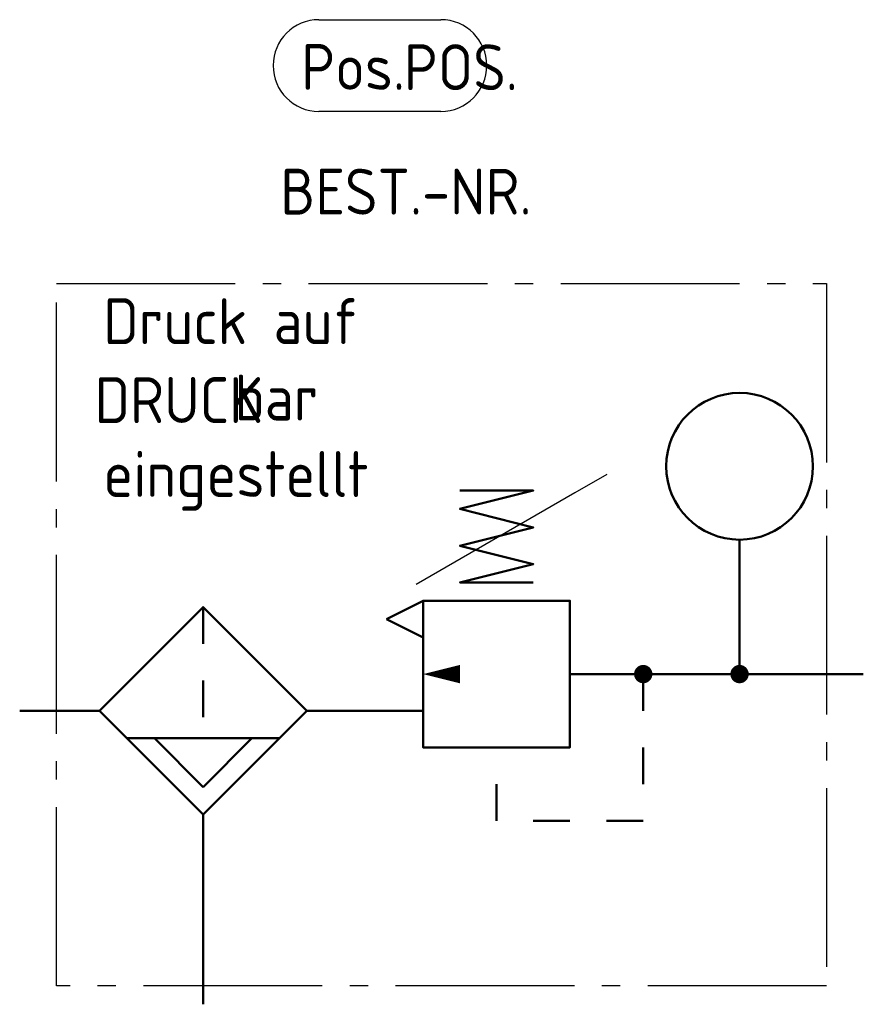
# Model space of a CAD drawing. Header units: millimetres. Extents: x 0 to 46, y -16 to 37.7.
import ezdxf

# ---------------------------------------------------------------- set-up
doc = ezdxf.new("R2010")
doc.units = ezdxf.units.MM
doc.linetypes.add('AM_DIN_G_W050', pattern=[13.75, 9.75, -1.5, 1, -1.5])
doc.linetypes.add('DASHEDTHIN0', pattern=[4, 2, -2])
for name, color, linetype, lineweight in [('AM_0', 7, 'Continuous', 50), ('AM_4', 3, 'Continuous', 25), ('AM_7', 4, 'AM_DIN_G_W050', 25)]:
    doc.layers.add(name, color=color, linetype=linetype, lineweight=lineweight)
doc.styles.get("Standard").update_dxf_attribs({"font": 'ISOCP.SHX'})

# ---------------------------------------------------------------- blocks, each defined once
blk = doc.blocks.new('h7431')
at = {"linetype": 'Continuous'}
for p, q in [((0, -2), (0, 0)), ((0, -1), (0, -1))]:
    blk.add_line(p, q, dxfattribs=at)
for p, q in [((4, -2), (5, 0)), ((5, 0), (6, -2)), ((4, -2), (4, -2))]:
    blk.add_line(p, q)
at = {"linetype": 'DASHEDTHIN0'}
for p, q in [((-6, -6), (-2, -6)), ((-6, -14), (-6, -6)), ((2, -14), (-6, -14))]:
    blk.add_line(p, q, dxfattribs=at)
for points in [[(2, -10, 0, 1, 0), (2, -8, 0, 0, 0), (2, -2, 0, 0, 0)], [(2, -2, 0, 1, 0), (2, -4, 1, 1, 0)]]:
    blk.add_lwpolyline(points, format="xyseb")
for points in [[(2, -10), (6, -10), (6, -2), (-2, -2), (-2, -10), (2, -10)], [(7, -8), (7, -4), (8, -8), (9, -4), (10, -8), (11, -4), (12, -8), (12, -4)], [(2, -10), (2, -16)]]:
    blk.add_lwpolyline(points)
at = {"const_width": 0.5}
blk.add_lwpolyline([(1.75, -14, -1), (2.25, -14, -1)], format="xyb", close=True, dxfattribs=at)
blk = doc.blocks.new('h8330')
at = {"linetype": 'DASHEDTHIN0'}
blk.add_line((10, 5.656854), (10, -1.5), dxfattribs=at)
at = {"linetype": 'Continuous'}
for p, q in [((4.343146, 0), (0, 0)), ((15.656854, 0), (20, 0)), ((5.843146, -1.5), (14.156854, -1.5)), ((7.343146, -1.5), (10, -4.156854)), ((10, -4.156854), (12.656854, -1.5)), ((10, -5.656854), (10, -8))]:
    blk.add_line(p, q, dxfattribs=at)
blk.add_lwpolyline([(12.828427, -2.828427), (15.656854, 0), (10, 5.656854), (4.343146, 0), (10, -5.656854), (12.828427, -2.828427)])
blk = doc.blocks.new('h31001')
at = {"const_width": 0.5}
blk.add_lwpolyline([(-0.25, 0, 1), (0.25, 0, 1)], format="xyb", close=True, dxfattribs=at)
blk = doc.blocks.new('h8410')
blk.add_line((0, 2), (0, 0))
blk.add_lwpolyline([(2, 4, 0, 0, 0), (-0.328427, 6.328427, 1.5, 0, 0), (-2.096194, 8.096194, 0, 0, 0)], format="xyseb")
blk.add_circle((0, 6), 4)

msp = doc.modelspace()

# ---------------------------------------------------------------- linework, layer by layer
msp.add_lwpolyline([(32.01, 12.889), (30.278, 11.889), (21.618, 6.889)])
at = {"layer": 'AM_0'}
for p, q in [((39.252, 7.327), (39.252, 2)), ((36, 2), (46, 2)), ((10, -8), (10, -16.001))]:
    msp.add_line(p, q, dxfattribs=at)
at = {"layer": 'AM_4'}
for p, q in [((16.318, 37.674), (22.969, 37.674)), ((22.969, 32.674), (16.318, 32.674))]:
    msp.add_line(p, q, dxfattribs=at)
for centre, start, end in [((16.318, 35.174), 90, 270), ((22.969, 35.174), 270, 90)]:
    msp.add_arc(centre, 2.5, start, end, dxfattribs=at)
at = {"layer": 'AM_7'}
for p, q in [((2, 23.289), (44, 23.289)), ((2, -15.001), (2, 23.289)), ((44, 23.289), (44, -15.001)), ((44, -15.001), (2, -15.001))]:
    msp.add_line(p, q, dxfattribs=at)

# ---------------------------------------------------------------- block references
at = {"layer": 'AM_0', "lineweight": 0}
for name, p in [('h8410', (39.252, 7.327)), ('h8330', (0, 0)), ('h31001', (39.252, 2))]:
    msp.add_blockref(name, p, dxfattribs=at)
at = {"layer": 'AM_0', "lineweight": 0, "rotation": 90}
msp.add_blockref('h7431', (20, 0), dxfattribs=at)

# ---------------------------------------------------------------- texts
at = {"layer": 'AM_4', "char_height": 2.5}
for s, insert, width, attachment_point in [('Pos.', (15.349, 35.099), 10, 4), ('Druck auf\\P     bar \\Peingestellt', (4.563, 22.491), 17.49225, 1)]:
    msp.add_mtext(s, dxfattribs=dict(at, insert=insert, width=width, attachment_point=attachment_point))
at = {"layer": 'AM_4'}
for tag, p in [('POS.', (20.947, 33.833)), ('BEST.-NR.', (14.211, 27.052)), ('DRUCK', (4.084, 15.686))]:
    msp.add_attdef(tag, p, '', height=2.5, dxfattribs=at)

doc.saveas('drawing.dxf')
